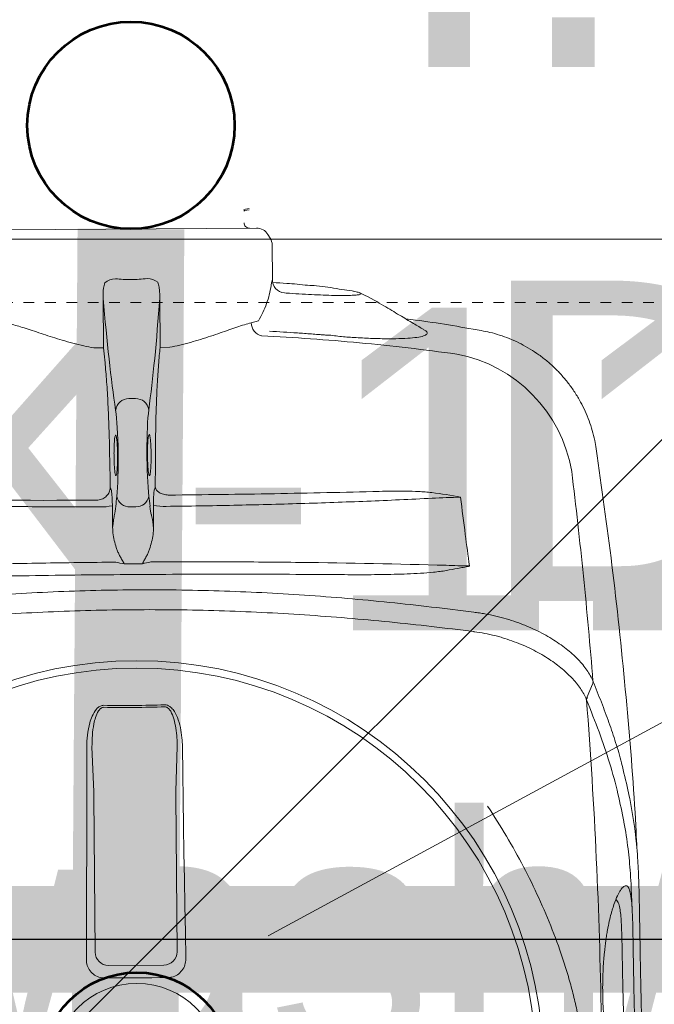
# Model space of a CAD drawing. Header units: inches. Extents: x 704 to 259546, y -107711 to 151004.
# Tile 136 of 208: x 127270.91 to 127276.85, y 21460.3 to 21469.52. Entities that reach past the tile are written whole.
import ezdxf
from ezdxf.enums import TextEntityAlignment as Align

# ---------------------------------------------------------------- set-up
doc = ezdxf.new("R2010")
doc.units = ezdxf.units.IN
doc.header["$MEASUREMENT"] = 0
doc.header["$PDMODE"] = 34
doc.linetypes.add('11aa1PB-bd$0$11aa1PB-af$0$TRATTEGGIATA', pattern=[0.75, 0.5, -0.25])
for name, color, linetype in [('A-FORMATEXT', 255, 'Continuous'), ('PP BALL VALVE', 7, 'Continuous'), ('PP--DIM', 7, 'Continuous')]:
    doc.layers.add(name, color=color, linetype=linetype)
for name, color, linetype, lineweight in [('EQUIP DIM', 8, 'Continuous', 0), ('EQUIPMENT', 3, 'Continuous', 25), ('FLOOR RAISE', 4, 'Continuous', 5), ('kitchen equipment', 3, 'Continuous', 15), ('PP- 75DIA Soil Waste Sewer pipe', 90, 'Continuous', 9), ('PP-TEXT', 7, 'Continuous', 40), ('PP-Waste Pipe', 3, 'Continuous', 25)]:
    doc.layers.add(name, color=color, linetype=linetype, lineweight=lineweight)
doc.layers.add('FAINTEQUIP', color=7, linetype='Continuous', lineweight=0, true_color=0x4a4747)
doc.styles.add('Arial', font='GOTHIC.TTF')
doc.styles.add('Jeet', font='micross.ttf')
doc.styles.get("Standard").update_dxf_attribs({"font": 'arial.ttf', "height": 6})
doc.dimstyles.new('architectural', dxfattribs={"dimscale": 0, "dimtxt": 3, "dimasz": 2.5, "dimexe": 2.5, "dimexo": 0, "dimgap": 0.5, "dimtad": 0, "dimzin": 0, "dimdsep": 46, "dimlunit": 4, "dimtxsty": 'Jeet', "dimblk": 'ARCHTICK', "dimcen": 0.09375, "dimdle": 2.5, "dimclrd": 256, "dimclre": 256, "dimclrt": 256, "dimadec": 0, "dimazin": 0, "dimtfac": 0.7, "dimtdec": 3, "dimtmove": 1, "dimatfit": 3, "dimldrblk": 'ARCHTICK', "dimfxl": 1, "dimtolj": 1, "dimtzin": 0, "dimlwd": -1, "dimlwe": -1, "dimarcsym": 0})
doc.dimstyles.new('ISO-10', dxfattribs={"dimtxt": 6, "dimasz": 0.5, "dimexe": 1.25, "dimexo": 0.625, "dimtad": 1, "dimtoh": 1, "dimdec": 1, "dimlunit": 4, "dimtxsty": 'Standard', "dimblk": 'ARCHTICK', "dimcen": 2.5, "dimclrt": 3, "dimadec": 0, "dimazin": 0, "dimtfac": 1, "dimtdec": 1, "dimtmove": 1, "dimatfit": 3, "dimfxl": 1, "dimarcsym": 0})

# ---------------------------------------------------------------- blocks, each defined once
blk = doc.blocks.new('dcefrefrf')
at = {"layer": 'kitchen equipment', "color": 8, "lineweight": 18}
blk.add_line((1804021.81, 468132.44), (1803912.59, 468073.22), dxfattribs=at)
blk.add_line((1804021.81, 468132.44), (1803912.59, 468073.22), dxfattribs=at)
blk.add_lwpolyline([(1803696.23, 467848.44), (1804070.73, 467848.44, 0.414214), (1804138.73, 467916.44), (1804138.73, 468168.44, 0.414214), (1804070.73, 468236.44), (1803696.23, 468236.44, 0.414214), (1803628.23, 468168.44), (1803628.23, 467916.44, 0.414214)], format="xyb", close=True, dxfattribs=at)
blk = doc.blocks.new('bikanervala')
at = {"layer": 'kitchen equipment', "color": 8, "linetype": 'Continuous', "xscale": 1.016, "yscale": 1.016, "zscale": 1.016}
blk.add_blockref('dcefrefrf', (-141097.61, 136438.76), dxfattribs=at)
at = {"layer": 'EQUIP DIM', "color": 8, "ltscale": 50, "style": 'Arial'}
blk.add_text('BK-11', height=76.792, dxfattribs=at).set_placement((1691661.43, 612112.24), align=Align.MIDDLE_CENTER)
at = {"layer": 'EQUIP DIM', "color": 8, "insert": (1690463.18, 612016.8, 0), "char_height": 45.72, "width": 680.1723, "attachment_point": 7, "rotation": 0.5206}
blk.add_mtext('\\pi136.4;{\\C256;Handwash/RO\\P\\pi126.6;(foot operating) \\P\\pi43.187;(450WX450DX850H)}', dxfattribs=at)
at = {"layer": 'EQUIP DIM', "color": 8, "insert": (1691274.89, 612029.9, 0), "char_height": 45.72, "width": 730.3452, "attachment_point": 1}
blk.add_mtext('\\A1;\\pi116.23;{\\H1.2222x;\\C256;Handwash/RO\\P\\pi104.24;(foot operating)\\P\\pi68.274;\\H0.81818x;(600WX700DX850H)}', dxfattribs=at)
blk = doc.blocks.new('GF')
at = {"layer": 'EQUIPMENT', "color": 8, "xscale": 0.03935404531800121, "yscale": 0.03935404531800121, "zscale": 0.03935404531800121}
blk.add_blockref('bikanervala', (60698.8789, -2623.777), dxfattribs=at)
blk = doc.blocks.new('GREASE TRAP')
at = {"linetype": 'Continuous', "lineweight": 0}
for p, q in [((192.73, 24.47), (194.13, 24.73)), ((194.13, 24.38), (192.86, 24.15)), ((194.13, 24.38), (194.13, 24.38)), ((130, 19.09), (196.04, 19.56)), ((199.64, 16.91), (199.05, 17.88)), ((200.21, 6.12), (200.15, 15.12)), ((221.19, 3.02), (217.77, 3.51)), ((221.19, 3.02), (221.46, 2.96)), ((155.69, 1.09), (155.78, -11.94)), ((170.69, -11.83), (170.6, 1.2)), ((203.42, 2.48), (203.82, 2.45)), ((194.63, -5.37), (196.53, -4.83)), ((255.13, -7.46), (255.13, -7.46)), ((155.78, -11.94), (153.24, -11.96)), ((173.24, -11.81), (170.69, -11.83)), ((164.21, -25.3), (162.46, -25.31)), ((167.66, -35.14), (167.66, -35.13)), ((285.35, -38.46), (285.34, -38.47)), ((157.58, -48.75), (157.74, -48.99)), ((169.26, -48.91), (169.42, -48.67)), ((164.28, -53.75), (162.79, -53.76)), ((253.14, -81.48), (253.15, -81.48)), ((153.26, -128.72), (152.77, -116.92)), ((175.18, -116.76), (174.86, -128.57)), ((153.58, -170.91), (153.29, -129.87)), ((174.85, -129.72), (175.14, -170.76)), ((171.67, -174.28), (157.09, -174.39))]:
    blk.add_line(p, q, dxfattribs=at)
at = {"linetype": 'Continuous', "lineweight": 0, "flags": 128}
for points in [[(282.95, -103.73), (283.66, -102.07), (284.37, -100.42)], [(151.29, -172.81), (151.32, -165.82), (151.35, -158.85), (151.37, -151.87), (151.39, -144.9), (151.4, -137.93), (151.4, -130.97), (151.4, -124.01), (151.4, -117.06)], [(176.56, -116.88), (176.65, -123.83), (176.75, -130.79), (176.85, -137.75), (176.96, -144.72), (177.08, -151.69), (177.2, -158.66), (177.32, -165.64), (177.45, -172.62)], [(172.63, -177.58), (170.58, -177.59), (168.52, -177.61), (166.46, -177.62), (164.4, -177.63), (162.35, -177.65), (160.29, -177.66), (158.23, -177.68), (156.18, -177.7)]]:
    blk.add_lwpolyline(points, dxfattribs=at)
at = {"linetype": 'Continuous', "lineweight": 0}
for radius in [106.93, 105, 22.05]:
    blk.add_circle((164.57, -201.17), radius, dxfattribs=at)
for centre, radius, start, end in [((192.91, 23.98), 0.175, 100.4029, 181.3223), ((194.16, 20.94), 1.4, 180.4029, 270.4029), ((196.06, 16.06), 3.5, 31.3666, 90.4029), ((196.65, 15.09), 3.5, 0.4029, 31.3666), ((159.04, 1.73), 4.5, 91.4189, 129.5992), ((167.25, 1.79), 4.5, 51.2066, 89.3869), ((203.65, 5.92), 3.44, 176.6809, 266.091), ((198.25, -5.27), 3.62, 181.5877, 256.2115), ((241.68, -50.67), 37.74, 9.4629, 79.3311), ((162.42, -28.76), 3.45, 89.2499, 172.4858), ((164.3, -28.74), 3.45, 8.32, 91.5559), ((162.61, -50.36), 3.4, 191.9678, 273.0053), ((164.41, -50.35), 3.4, 267.8004, 348.838), ((155.3, -40.76), 13.01, 267.626, 282.6004), ((171.59, -40.63), 13.03, 258.2221, 273.1759), ((161.38, 252.19), 358.19, 269.1221, 271.6836), ((284.03, -104.58), 1.21, 146.2461, 178.3651), ((161.38, 252.26), 358.79, 269.122, 271.6838), ((157.11, -170.86), 3.53, 180.8787, 269.7119), ((171.61, -170.76), 3.53, 271.0939, 359.927)]:
    blk.add_arc(centre, radius, start, end, dxfattribs=at)
for centre, major_axis, ratio, start_param, end_param in [((165.7, 113.57), (-1.17, 166.9), 0.087489, 2.309725, 2.586364), ((159.02, 113.53), (-1.17, 166.9), 0.087489, 3.696821, 3.973461), ((158.43, -40.21), (-0.1, 14), 0.087489, 3.824132, 5.727956), ((168.44, -40.14), (-0.1, 14), 0.087489, 0.555229, 2.459054), ((164.29, -115.13), (-0.58, 82.6), 0.087489, 0.682539, 0.730265), ((163.64, -115.14), (-0.58, 82.6), 0.087489, 5.55292, 5.600646), ((158.37, -45.81), (-0.07, 10.5), 0.087489, 3.449035, 3.871858), ((168.58, -45.74), (-0.07, 10.5), 0.087489, 2.411328, 2.834153), ((152.99, -130.48), (0.03, 3.5), 0.086139, 4.88824, 5.237306), ((175.16, -130.32), (-0.08, 3.5), 0.086139, 1.045879, 1.394945)]:
    blk.add_ellipse(centre, major_axis=major_axis, ratio=ratio, start_param=start_param, end_param=end_param, dxfattribs=at)
for points, knots in [([(156.17, 5.2), (156.04, 4.72), (155.68, 3.37), (155.69, 1.99), (155.69, 1.09)], [0, 0, 0, 0, 0.3484193, 1, 1, 1, 1]), ([(167.3, 6.29), (165.92, 6.12), (164.52, 6.03), (161.7, 6.01), (160.31, 6.08), (158.92, 6.23)], [0, 0, 0, 0, 0.5, 0.5, 1, 1, 1, 1]), ([(170.6, 1.2), (170.6, 1.71), (170.59, 2.65), (170.44, 4.02), (170.19, 4.87), (170.07, 5.29)], [0, 0, 0, 0, 0.374373, 0.684718, 1, 1, 1, 1]), ([(199.87, 4.44), (199.93, 4.85), (200, 5.19), (200.1, 5.7), (200.14, 5.86), (200.21, 6.12)], [0, 0, 0, 0, 0.5, 0.5, 1, 1, 1, 1]), ([(209.48, 4.5), (207.65, 4.7), (204.6, 5.02), (201.53, 5.16), (200.3, 5.22)], [0, 0, 0, 0, 0.598702, 1, 1, 1, 1]), ([(196.53, -4.83), (196.97, -4.1), (197.36, -3.36), (198.08, -1.86), (198.39, -1.09), (198.95, 0.45), (199.19, 1.24), (199.58, 2.82), (199.75, 3.63), (199.87, 4.44)], [0, 0, 0, 0, 0.25, 0.25, 0.5, 0.5, 0.75, 0.75, 1, 1, 1, 1]), ([(203.82, 2.45), (204.95, 2.38), (207.23, 2.23), (210.53, 2.05), (213.64, 1.92), (216.43, 1.84), (218.87, 1.82), (220.84, 1.85), (222.33, 1.93), (223.26, 2.06), (223.62, 2.24), (223.4, 2.47), (222.63, 2.73), (221.68, 2.92), (221.19, 3.02)], [0, 0, 0, 0, 0.0820775, 0.1665466, 0.2486247, 0.333071, 0.415408, 0.5001276, 0.5825184, 0.6672865, 0.7498339, 0.8347659, 0.9162327, 1, 1, 1, 1]), ([(217.77, 3.51), (215.81, 3.85), (213.11, 4.33), (210.26, 4.47), (209.48, 4.51)], [0, 0, 0, 0, 0.7275248, 1, 1, 1, 1]), ([(240.05, -7.16), (239.14, -6.62), (237.02, -5.36), (233.49, -3.26), (229.31, -0.76), (226.34, 1.01), (223.42, 2.41)], [0, 0, 0, 0, 0.179067, 0.418189, 0.690626, 1, 1, 1, 1]), ([(255.13, -7.42), (249.39, -6.4), (242.78, -5.22), (236.12, -4.41), (235.24, -4.3)], [0, 0, 0, 0, 0.868162, 1, 1, 1, 1]), ([(131.76, -5.81), (132.33, -5.95), (133.47, -6.25), (135.44, -6.86), (137.59, -7.57), (139.92, -8.34), (142.38, -9.14), (144.97, -9.95), (147.71, -10.72), (150.48, -11.41), (152.36, -11.78), (153.24, -11.96)], [0, 0, 0, 0, 0.110862, 0.221742, 0.336208, 0.450686, 0.561628, 0.67257, 0.786427, 0.900273, 1, 1, 1, 1]), ([(173.24, -11.81), (174.11, -11.63), (175.97, -11.24), (178.67, -10.52), (181.39, -9.72), (183.99, -8.87), (186.46, -8.03), (188.75, -7.23), (190.88, -6.5), (192.88, -5.84), (194.04, -5.53), (194.63, -5.37)], [0, 0, 0, 0, 0.099727, 0.210626, 0.321535, 0.435425, 0.549315, 0.660296, 0.771268, 0.885644, 1, 1, 1, 1]), ([(199.41, -7.57), (201.87, -7.7), (204.32, -7.86), (208.01, -8.11), (209.85, -8.24), (212, -8.41), (213.07, -8.49), (213.53, -8.53), (213.84, -8.55), (213.99, -8.57), (214.14, -8.58)], [0, 0, 0, 0, 0.5, 0.5, 0.75, 0.875, 0.9375, 0.96875, 0.96875, 1, 1, 1, 1]), ([(214.14, -8.58), (214.14, -8.58), (215.41, -8.57), (217.96, -9.02), (221.96, -9.23), (226.08, -9.48), (230.08, -9.57), (233.63, -9.55), (236.57, -9.4), (238.85, -9.12), (240.36, -8.73), (241, -8.21), (240.92, -7.7), (240.28, -7.34), (240.06, -7.21)], [0, 0, 0, 0, 0.000001, 0.077483, 0.156444, 0.251386, 0.349178, 0.444652, 0.543049, 0.640373, 0.740767, 0.840327, 0.943106, 1, 1, 1, 1]), ([(285.34, -38.47), (285.22, -37.75), (284.97, -36.13), (284.34, -33.68), (283.51, -31.11), (282.48, -28.6), (281.23, -26.1), (279.75, -23.62), (278.04, -21.21), (276.17, -18.98), (274.15, -16.92), (272.01, -15.05), (269.75, -13.37), (267.41, -11.88), (264.99, -10.58), (262.51, -9.47), (259.98, -8.57), (257.53, -7.86), (255.9, -7.55), (255.14, -7.41)], [0, 0, 0, 0, 0.047522, 0.105774, 0.164129, 0.222565, 0.281067, 0.345588, 0.409388, 0.472348, 0.534521, 0.59595, 0.656664, 0.716682, 0.776014, 0.834663, 0.892623, 0.94988, 1, 1, 1, 1]), ([(197.39, -8.78), (201.68, -9.02), (210.27, -9.5), (223.12, -10.58), (235.93, -11.9), (244.43, -13.02), (248.67, -13.58)], [0, 0, 0, 0, 0.249503, 0.499005, 0.749503, 1, 1, 1, 1]), ([(214.14, -8.58), (214.14, -8.58), (214.14, -8.58), (214.14, -8.58), (214.14, -8.58), (214.14, -8.58), (214.14, -8.58)], [0, 0, 0, 0, 0.000000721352, 0.000000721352, 0.000000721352, 0.000001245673, 0.000001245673, 0.000001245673, 0.000001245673]), ([(214.14, -8.58), (214.14, -8.58), (214.14, -8.58), (214.14, -8.58), (214.14, -8.58), (214.14, -8.58)], [0, 0, 0, 0, 0.341802, 0.948176, 1, 1, 1, 1]), ([(155.78, -11.94), (155.91, -12.99), (156.12, -14.73), (156.37, -17.57), (156.58, -20.18), (156.77, -22.99), (156.94, -25.96), (157.09, -29.04), (157.21, -32.22), (157.32, -35.53), (157.37, -37.8), (157.39, -38.94)], [0, 0, 0, 0, 0.1578809, 0.261641, 0.3654014, 0.4721602, 0.5789187, 0.6826798, 0.7864408, 0.8932205, 1, 1, 1, 1]), ([(169.47, -38.85), (169.48, -37.2), (169.5, -34.44), (169.58, -30.7), (169.67, -27.55), (169.79, -24.49), (169.93, -21.58), (170.09, -18.86), (170.27, -16.32), (170.47, -13.94), (170.62, -12.54), (170.69, -11.83)], [0, 0, 0, 0, 0.155431, 0.25949, 0.363548, 0.470649, 0.57775, 0.681803, 0.785857, 0.892928, 1, 1, 1, 1]), ([(158.96, -45.4), (158.91, -45.21), (158.81, -44.83), (158.68, -43.59), (158.59, -42), (158.56, -40.43), (158.56, -38.86), (158.6, -37.36), (158.7, -36.03), (158.79, -35.26), (158.85, -35.15), (158.86, -35.14)], [0, 0, 0, 0, 0.12873, 0.257, 0.385041, 0.513034, 0.593354, 0.721934, 0.850956, 0.980313, 1, 1, 1, 1]), ([(158.86, -35.14), (158.9, -35.02), (159, -34.75), (159.15, -35.07), (159.3, -35.93), (159.41, -37.28), (159.48, -38.78), (159.49, -39.79), (159.5, -40.2)], [0, 0, 0, 0, 0.154069, 0.335329, 0.515993, 0.696154, 0.875964, 1, 1, 1, 1]), ([(167.8, -45.39), (167.77, -45.35), (167.69, -45.24), (167.57, -44.4), (167.45, -43.03), (167.39, -41.51), (167.37, -39.92), (167.38, -38.32), (167.44, -36.72), (167.55, -35.47), (167.65, -35.1), (167.69, -34.91)], [0, 0, 0, 0, 0.060949, 0.185979, 0.310678, 0.434944, 0.512561, 0.636279, 0.760031, 0.884003, 1, 1, 1, 1]), ([(167.69, -34.91), (167.7, -34.9), (167.75, -34.64), (167.86, -34.7), (168.02, -35.16), (168.16, -36.26), (168.27, -37.77), (168.31, -39.15), (168.32, -39.95), (168.32, -40.14)], [0, 0, 0, 0, 0.0125521, 0.1986893, 0.3850478, 0.5712562, 0.7570178, 0.9421233, 1, 1, 1, 1]), ([(296.03, -143.22), (296.03, -143.22), (295.35, -128.36), (293.11, -101.76), (289.78, -69.71), (286.78, -48.66), (285.32, -38.47)], [0, 0, 0, 0, 0.128959, 0.425292, 0.721626, 1, 1, 1, 1]), ([(159.5, -40.2), (159.5, -40.39), (159.5, -41.17), (159.49, -41.94), (159.46, -42.76), (159.44, -43), (159.43, -43.24)], [0, 0, 0, 0, 0.170805, 0.715603, 0.716948, 1, 1, 1, 1]), ([(168.32, -40.14), (168.32, -40.56), (168.32, -41.58), (168.27, -43.1), (168.18, -44.48), (168.04, -45.34), (167.91, -45.67), (167.83, -45.46), (167.8, -45.39)], [0, 0, 0, 0, 0.132098, 0.323567, 0.515414, 0.707812, 0.900839, 1, 1, 1, 1]), ([(159.43, -43.24), (159.42, -43.49), (159.38, -44.25), (159.27, -45.08), (159.12, -45.64), (159.02, -45.48), (158.96, -45.4)], [0, 0, 0, 0, 0.138475, 0.425595, 0.712972, 1, 1, 1, 1]), ([(278.91, -44.47), (280.03, -53.62), (281.06, -62.79), (282.92, -81.17), (283.76, -90.37), (284.5, -99.6)], [0, 0, 0, 0, 0.5, 0.5, 1, 1, 1, 1]), ([(154.3, -52), (154.53, -51.98), (154.75, -51.93), (155.18, -51.81), (155.39, -51.73), (155.78, -51.53), (155.97, -51.42), (156.32, -51.17), (156.48, -51.03), (156.77, -50.73), (156.91, -50.56), (157.13, -50.23), (157.23, -50.05), (157.39, -49.69), (157.45, -49.51), (157.52, -49.23), (157.54, -49.13), (157.57, -48.94), (157.58, -48.84), (157.58, -48.75)], [0, 0, 0, 0, 0.125, 0.125, 0.25, 0.25, 0.375, 0.375, 0.5, 0.5, 0.625, 0.625, 0.75, 0.75, 0.875, 0.875, 0.9375, 0.9375, 1, 1, 1, 1]), ([(157.74, -48.99), (157.78, -49.07), (157.83, -49.24), (157.92, -49.75), (157.96, -50.08), (158.03, -50.89), (158.07, -51.34), (158.11, -52.36), (158.13, -52.9), (158.14, -53.46)], [0, 0, 0, 0, 0.25, 0.25, 0.5, 0.5, 0.75, 0.75, 1, 1, 1, 1]), ([(168.93, -53.38), (168.93, -52.82), (168.94, -52.29), (168.97, -51.27), (168.99, -50.81), (169.05, -50), (169.09, -49.67), (169.17, -49.16), (169.22, -48.99), (169.26, -48.91)], [0, 0, 0, 0, 0.25, 0.25, 0.5, 0.5, 0.75, 0.75, 1, 1, 1, 1]), ([(172.83, -50.67), (172.61, -50.66), (172.39, -50.64), (171.95, -50.56), (171.74, -50.51), (171.33, -50.4), (171.14, -50.33), (170.78, -50.17), (170.61, -50.09), (170.31, -49.9), (170.17, -49.8), (169.93, -49.59), (169.82, -49.48), (169.65, -49.26), (169.58, -49.14), (169.5, -48.96), (169.47, -48.91), (169.44, -48.79), (169.43, -48.72), (169.42, -48.67)], [0, 0, 0, 0, 0.125, 0.125, 0.25, 0.25, 0.375, 0.375, 0.5, 0.5, 0.625, 0.625, 0.75, 0.75, 0.875, 0.875, 0.9375, 0.9375, 1, 1, 1, 1]), ([(242.21, -51.5), (236.54, -51.79), (230.82, -52.05), (219.3, -52.51), (213.5, -52.72), (201.82, -53.07), (195.93, -53.22), (184.14, -53.47), (178.23, -53.57), (172.31, -53.64)], [0, 0, 0, 0, 0.25, 0.25, 0.5, 0.5, 0.75, 0.75, 1, 1, 1, 1]), ([(173.03, -50.68), (177.65, -50.63), (182.28, -50.58), (191.51, -50.45), (196.12, -50.38), (209.94, -50.14), (219.13, -49.94), (228.3, -49.7)], [0, 0, 0, 0, 0.25, 0.25, 0.5, 0.5, 1, 1, 1, 1]), ([(228.3, -49.7), (230.61, -49.64), (232.91, -49.61), (236.37, -49.66), (237.53, -49.69), (239.25, -49.77), (239.83, -49.81), (240.98, -49.89), (241.55, -49.95), (242.12, -50.02)], [0, 0, 0, 0, 0.5, 0.5, 0.75, 0.75, 0.875, 0.875, 1, 1, 1, 1]), ([(154.76, -53.76), (148.84, -53.77), (142.93, -53.76), (131.15, -53.68), (125.27, -53.61), (113.57, -53.42), (107.75, -53.29), (96.22, -52.99), (90.5, -52.81), (84.82, -52.6)], [0, 0, 0, 0, 0.25, 0.25, 0.5, 0.5, 0.75, 0.75, 1, 1, 1, 1]), ([(158.21, -59.16), (158.25, -58.78), (158.29, -58.43), (158.37, -57.77), (158.41, -57.46), (158.53, -56.63), (158.62, -56.17), (158.72, -55.81)], [0, 0, 0, 0, 0.25, 0.25, 0.5, 0.5, 1, 1, 1, 1]), ([(168.38, -55.75), (168.48, -56.1), (168.57, -56.56), (168.71, -57.39), (168.76, -57.69), (168.84, -58.35), (168.89, -58.71), (168.93, -59.09)], [0, 0, 0, 0, 0.5, 0.5, 0.75, 0.75, 1, 1, 1, 1]), ([(158.21, -59.16), (158.2, -59.82), (158.26, -60.48), (158.44, -61.78), (158.58, -62.42), (158.91, -63.7), (159.11, -64.33), (159.45, -65.27), (159.57, -65.58), (159.84, -66.19), (159.98, -66.5), (160.15, -66.79)], [0, 0, 0, 0, 0.25, 0.25, 0.5, 0.5, 0.75, 0.75, 0.875, 0.875, 1, 1, 1, 1]), ([(167.1, -66.74), (167.27, -66.45), (167.41, -66.14), (167.66, -65.52), (167.78, -65.21), (168.11, -64.27), (168.29, -63.64), (168.61, -62.36), (168.73, -61.71), (168.91, -60.41), (168.95, -59.75), (168.93, -59.09)], [0, 0, 0, 0, 0.125, 0.125, 0.25, 0.25, 0.5, 0.5, 0.75, 0.75, 1, 1, 1, 1]), ([(160.15, -66.79), (160.34, -67.12), (160.52, -67.45), (160.89, -68.1), (161.08, -68.43), (161.26, -68.76)], [0, 0, 0, 0, 0.5, 0.5, 1, 1, 1, 1]), ([(167.1, -66.74), (166.92, -67.07), (166.74, -67.4), (166.38, -68.06), (166.2, -68.39), (166.02, -68.72)], [0, 0, 0, 0, 0.5, 0.5, 1, 1, 1, 1]), ([(81.31, -70.3), (93.99, -69.76), (106.82, -69.32), (123.07, -68.91), (126.33, -68.83), (132.85, -68.69), (136.11, -68.62), (145.91, -68.45), (152.46, -68.37), (159.02, -68.31)], [0, 0, 0, 0, 0.5, 0.5, 0.625, 0.625, 0.75, 0.75, 1, 1, 1, 1]), ([(168.25, -68.24), (171.54, -68.23), (174.82, -68.22), (181.39, -68.21), (184.67, -68.22), (194.49, -68.25), (201, -68.3), (220.43, -68.52), (233.25, -68.78), (245.94, -69.14)], [0, 0, 0, 0, 0.125, 0.125, 0.25, 0.25, 0.5, 0.5, 1, 1, 1, 1]), ([(251.88, -69.37), (251.82, -69.39), (251.75, -69.4), (251.63, -69.43), (251.57, -69.44), (251.39, -69.48), (251.27, -69.51), (250.9, -69.58), (250.66, -69.63), (249.92, -69.78), (249.43, -69.87), (247.96, -70.15), (246.98, -70.33), (245.99, -70.51)], [0, 0, 0, 0, 0.03125, 0.03125, 0.0625, 0.0625, 0.125, 0.125, 0.25, 0.25, 0.5, 0.5, 1, 1, 1, 1]), ([(251.88, -69.37), (251.92, -69.35), (251.96, -69.34), (252, -69.32), (252.01, -69.32), (252.02, -69.32), (252.03, -69.32)], [0, 0, 0, 0, 0.0001941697, 0.0001941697, 0.0001941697, 0.0002311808, 0.0002311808, 0.0002311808, 0.0002311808]), ([(218.34, -71.59), (209.25, -71.52), (200.14, -71.48), (181.9, -71.47), (172.77, -71.5), (159.07, -71.6), (154.5, -71.64), (145.37, -71.74), (140.81, -71.8), (127.14, -72), (118.04, -72.16), (108.95, -72.36)], [0, 0, 0, 0, 0.25, 0.25, 0.5, 0.5, 0.625, 0.625, 0.75, 0.75, 1, 1, 1, 1]), ([(245.99, -70.51), (245.43, -70.61), (244.86, -70.69), (243.71, -70.83), (243.14, -70.9), (241.42, -71.06), (240.28, -71.15), (236.83, -71.37), (234.53, -71.45), (229.92, -71.57), (227.6, -71.6), (222.97, -71.62), (220.66, -71.61), (218.34, -71.59)], [0, 0, 0, 0, 0.0625, 0.0625, 0.125, 0.125, 0.25, 0.25, 0.5, 0.5, 0.75, 0.75, 1, 1, 1, 1]), ([(74.32, -82.73), (81.66, -81.67), (89.03, -80.7), (100.13, -79.41), (103.84, -79.01), (111.28, -78.27), (115, -77.93), (126.2, -77.01), (133.68, -76.53), (148.66, -75.85), (156.16, -75.65), (171.19, -75.55), (178.71, -75.64), (193.71, -76.11), (201.19, -76.49), (212.38, -77.25), (216.11, -77.53), (223.56, -78.17), (227.28, -78.52), (238.4, -79.65), (245.79, -80.51), (253.14, -81.48)], [0, 0, 0, 0, 0.125, 0.125, 0.1875, 0.1875, 0.25, 0.25, 0.375, 0.375, 0.5, 0.5, 0.625, 0.625, 0.75, 0.75, 0.8125, 0.8125, 0.875, 0.875, 1, 1, 1, 1]), ([(253.12, -86.58), (245.77, -85.63), (238.4, -84.78), (223.59, -83.31), (216.15, -82.68), (201.21, -81.69), (193.73, -81.32), (178.73, -80.86), (171.23, -80.77), (156.21, -80.87), (148.7, -81.07), (133.72, -81.74), (126.25, -82.21), (115.08, -83.11), (111.36, -83.45), (103.92, -84.17), (100.21, -84.57), (89.11, -85.83), (81.75, -86.79), (74.42, -87.84)], [0, 0, 0, 0, 0.125, 0.125, 0.25, 0.25, 0.375, 0.375, 0.5, 0.5, 0.625, 0.625, 0.75, 0.75, 0.8125, 0.8125, 0.875, 0.875, 1, 1, 1, 1]), ([(253.15, -81.48), (253.4, -81.51), (253.65, -81.54), (254.14, -81.61), (254.39, -81.64), (255.13, -81.75), (255.62, -81.83), (257.08, -82.09), (258.03, -82.28), (260.84, -82.94), (262.63, -83.47), (264.8, -84.23), (265.23, -84.39), (266.07, -84.71), (266.49, -84.88), (267.73, -85.39), (268.53, -85.75), (270.86, -86.85), (272.32, -87.64), (274.36, -88.9), (275.02, -89.33), (276.27, -90.19), (276.86, -90.63), (278.57, -91.98), (279.6, -92.9), (280.74, -94.08), (280.96, -94.32), (281.39, -94.79), (281.6, -95.03), (282.19, -95.75), (282.56, -96.23), (283.56, -97.67), (284.1, -98.64), (284.51, -99.62)], [0, 0, 0, 0, 0.015625, 0.015625, 0.03125, 0.03125, 0.0625, 0.0625, 0.125, 0.125, 0.25, 0.25, 0.28125, 0.28125, 0.3125, 0.3125, 0.375, 0.375, 0.5, 0.5, 0.5625, 0.5625, 0.625, 0.625, 0.75, 0.75, 0.78125, 0.78125, 0.8125, 0.8125, 0.875, 0.875, 1, 1, 1, 1]), ([(282.75, -104.37), (282.35, -103.42), (281.83, -102.48), (280.88, -101.08), (280.53, -100.62), (279.97, -99.92), (279.77, -99.69), (279.37, -99.23), (279.16, -99), (278.08, -97.85), (277.11, -96.95), (274.97, -95.21), (273.8, -94.36), (271.88, -93.13), (271.21, -92.73), (269.84, -91.96), (269.13, -91.58), (266.96, -90.5), (265.43, -89.83), (263, -88.93), (262.18, -88.64), (260.9, -88.24), (260.46, -88.11), (259.59, -87.87), (259.16, -87.75), (256.95, -87.2), (255.13, -86.84), (253.25, -86.6)], [0, 0, 0, 0, 0.125, 0.125, 0.1875, 0.1875, 0.21875, 0.21875, 0.25, 0.25, 0.375, 0.375, 0.5, 0.5, 0.5625, 0.5625, 0.625, 0.625, 0.75, 0.75, 0.8125, 0.8125, 0.84375, 0.84375, 0.875, 0.875, 1, 1, 1, 1]), ([(284.51, -99.62), (284.51, -99.64), (284.52, -99.67), (284.53, -99.74), (284.53, -99.78), (284.53, -99.89), (284.52, -99.96), (284.49, -100.16), (284.44, -100.3), (284.37, -100.42)], [0, 0, 0, 0, 0.125, 0.125, 0.25, 0.25, 0.5, 0.5, 1, 1, 1, 1]), ([(284.5, -99.6), (285.25, -101.47), (286.75, -105.2), (288.74, -110.52), (290.49, -115.77), (291.76, -119.89), (292.31, -122.33), (292.45, -122.95)], [0, 0, 0, 0, 0.229832, 0.459678, 0.690029, 0.920378, 1, 1, 1, 1]), ([(151.4, -117.06), (151.43, -115.97), (151.49, -113.79), (152.02, -111.02), (152.81, -108.73), (153.61, -107.26), (154.57, -106.35), (155.28, -106), (155.74, -105.97), (155.89, -105.96)], [0, 0, 0, 0, 0.2549733, 0.5094959, 0.6555036, 0.8234143, 0.8930287, 0.9633452, 1, 1, 1, 1]), ([(171.91, -105.85), (172.14, -105.86), (172.6, -105.9), (173.38, -106.32), (174.39, -107.35), (175.35, -109.26), (176.07, -111.78), (176.46, -114.38), (176.53, -116.09), (176.56, -116.88)], [0, 0, 0, 0, 0.053674, 0.107072, 0.201461, 0.385823, 0.599668, 0.814062, 1, 1, 1, 1]), ([(282.82, -104.54), (283.89, -118.43), (284.74, -132.34), (286.03, -160.2), (286.47, -174.16), (286.8, -195.14), (286.85, -202.14), (286.86, -216.13), (286.82, -223.12), (286.51, -244.08), (286.1, -258.02), (285.47, -271.94)], [0, 0, 0, 0, 0.25, 0.25, 0.5, 0.5, 0.625, 0.625, 0.75, 0.75, 1, 1, 1, 1]), ([(292.61, -136.56), (292.13, -134.13), (291.11, -128.97), (288.92, -121.05), (286.21, -113.04), (283.95, -107.38), (282.82, -104.54)], [0, 0, 0, 0, 0.2280042, 0.4853378, 0.7427349, 1, 1, 1, 1]), ([(282.95, -103.73), (282.95, -103.73), (282.95, -103.73), (282.95, -103.73), (282.95, -103.73), (282.95, -103.73), (282.95, -103.73), (282.98, -103.79), (283, -103.85), (283.02, -103.91)], [-0.00000006, -0.00000006, -0.00000006, -0.00000006, 0, 0, 0, 0.0000002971, 0.0000002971, 0.0000002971, 0.0005047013, 0.0005047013, 0.0005047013, 0.0005047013]), ([(155.88, -106.49), (155.77, -106.5), (155.48, -106.52), (155.17, -106.7), (154.81, -107), (154.23, -107.75), (153.69, -109.11), (153.15, -111.26), (152.81, -113.85), (152.79, -115.89), (152.77, -116.92)], [0, 0, 0, 0, 0.028874, 0.074198, 0.087541, 0.150828, 0.315881, 0.465459, 0.731192, 1, 1, 1, 1]), ([(175.18, -116.76), (175.17, -116.01), (175.13, -114.42), (174.87, -111.98), (174.38, -109.62), (173.72, -107.84), (173, -106.84), (172.47, -106.47), (172.14, -106.38), (171.97, -106.38), (171.92, -106.38)], [0, 0, 0, 0, 0.19611, 0.418032, 0.642122, 0.825582, 0.912375, 0.957312, 0.988402, 1, 1, 1, 1]), ([(292.45, -122.95), (293.01, -125.27), (293.94, -129.07), (294.87, -134.23), (295.47, -138.14), (295.91, -141.73), (296.19, -144.97), (296.38, -148.16), (296.51, -151.19), (296.61, -154.2), (296.68, -157.09), (296.73, -159.79), (296.78, -162.7), (296.84, -166.23), (296.91, -170.5), (296.99, -175.52), (297.11, -180.77), (297.23, -186.06), (297.37, -191.07), (297.51, -195.66), (297.64, -199.73), (297.77, -203.35), (297.86, -206.53), (297.92, -209.36), (297.97, -214.68), (297.7, -222.32), (296.8, -231.08), (295.75, -238.26), (294.7, -244.42), (293.32, -251.46), (291.53, -259.62), (289.73, -267.44), (288.45, -272.86), (287.91, -275.1)], [0, 0, 0, 0, 0.0593635, 0.0971043, 0.1348438, 0.1667324, 0.198607, 0.2201848, 0.2417788, 0.2633349, 0.278122, 0.2929063, 0.3080418, 0.3231723, 0.3441056, 0.3655953, 0.3864814, 0.4080077, 0.4295299, 0.4486306, 0.4683357, 0.4884205, 0.5086324, 0.5289688, 0.5492243, 0.6333183, 0.7152132, 0.756242, 0.7972696, 0.8516973, 0.906117, 0.9611972, 1, 1, 1, 1]), ([(256.8, -132.49), (258.53, -135.1), (260.18, -137.73), (263.32, -143.04), (264.82, -145.72), (267.65, -151.13), (268.99, -153.87), (271.52, -159.39), (272.7, -162.19), (274.92, -167.84), (275.94, -170.68), (277.33, -174.98), (277.77, -176.42), (278.61, -179.31), (279.01, -180.76), (279.74, -183.69), (280.08, -185.16), (280.7, -188.14), (280.98, -189.64), (281.44, -192.65), (281.63, -194.17), (281.84, -196.48), (281.89, -197.26), (281.94, -198.43), (281.96, -198.82), (281.98, -199.6), (281.99, -200), (282, -201.96), (281.94, -203.52), (281.71, -206.59), (281.54, -208.11), (281.12, -211.14), (280.86, -212.63), (280.28, -215.62), (279.96, -217.09), (279.27, -220.02), (278.89, -221.48), (278.1, -224.37), (277.68, -225.8), (276.35, -230.09), (275.38, -232.92), (272.22, -241.36), (269.78, -246.92), (265.61, -255.17), (264.14, -257.89), (261.06, -263.26), (259.45, -265.91), (257.76, -268.54)], [0, 0, 0, 0, 0.0625, 0.0625, 0.125, 0.125, 0.1875, 0.1875, 0.25, 0.25, 0.3125, 0.3125, 0.34375, 0.34375, 0.375, 0.375, 0.40625, 0.40625, 0.4375, 0.4375, 0.46875, 0.46875, 0.484375, 0.484375, 0.492187, 0.492187, 0.5, 0.5, 0.53125, 0.53125, 0.5625, 0.5625, 0.59375, 0.59375, 0.625, 0.625, 0.65625, 0.65625, 0.6875, 0.6875, 0.75, 0.75, 0.875, 0.875, 0.9375, 0.9375, 1, 1, 1, 1]), ([(294.62, -155.68), (294.6, -155.44), (294.55, -153.52), (294.36, -150.18), (294.09, -146.79), (293.59, -142.43), (293.14, -139.08), (292.61, -136.59), (292.61, -136.56)], [0, 0, 0, 0, 0.1154515, 0.2827578, 0.4507086, 0.6182339, 0.994941, 1, 1, 1, 1]), ([(295.32, -182.75), (295.35, -184.18), (295.38, -185.59), (295.42, -187.33), (295.43, -187.67), (295.45, -188.36), (295.46, -188.7), (295.49, -189.7), (295.5, -190.36), (295.54, -191.64), (295.56, -192.27), (295.58, -193.19), (295.59, -193.5), (295.61, -194.1), (295.62, -194.39), (295.66, -195.84), (295.69, -196.91), (295.73, -198.41), (295.74, -198.9), (295.77, -199.83), (295.78, -200.28), (295.8, -201.57), (295.82, -202.36), (295.84, -203.81), (295.84, -204.47), (295.84, -205.39), (295.84, -205.68), (295.83, -206.24), (295.82, -206.51), (295.79, -207.8), (295.74, -208.63), (295.6, -210.01), (295.5, -210.56), (295.32, -211.2), (295.26, -211.38), (295.15, -211.61), (295.11, -211.68), (295.04, -211.81), (295, -211.87), (294.79, -212.11), (294.6, -212.2), (294.17, -212.15), (293.94, -212.03), (293.43, -211.57), (293.15, -211.23), (292.55, -210.32), (292.23, -209.75), (291.8, -208.85), (291.71, -208.67), (291.54, -208.27), (291.45, -208.07), (291.18, -207.42), (291, -206.95), (290.63, -205.93), (290.44, -205.37), (290.05, -204.16), (289.86, -203.5), (289.47, -202.08), (289.28, -201.32), (288.9, -199.65), (288.72, -198.75), (288.44, -197.27), (288.35, -196.76), (288.18, -195.7), (288.1, -195.16), (287.94, -194.03), (287.86, -193.45), (287.75, -192.54), (287.71, -192.24), (287.64, -191.61), (287.61, -191.3), (287.45, -189.7), (287.34, -188.38), (287.22, -186.34), (287.18, -185.64), (287.13, -184.58), (287.12, -184.23), (287.1, -183.52), (287.09, -183.17), (287.07, -182.1), (287.06, -181.4), (287.05, -180.34), (287.05, -179.99), (287.06, -179.29), (287.06, -178.94), (287.09, -177.21), (287.14, -175.89), (287.23, -174.29), (287.25, -173.98), (287.3, -173.35), (287.32, -173.04), (287.39, -172.13), (287.44, -171.55), (287.61, -169.85), (287.73, -168.8), (287.94, -167.33), (288.01, -166.85), (288.16, -165.94), (288.24, -165.5), (288.47, -164.24), (288.63, -163.48), (288.95, -162.06), (289.11, -161.4), (289.36, -160.5), (289.44, -160.2), (289.61, -159.65), (289.69, -159.38), (290.1, -158.1), (290.42, -157.26), (291.03, -155.84), (291.33, -155.27), (291.75, -154.58), (291.88, -154.38), (292.15, -154.03), (292.28, -153.89), (292.65, -153.54), (292.88, -153.42), (293.3, -153.38), (293.49, -153.46), (293.84, -153.84), (293.99, -154.15), (294.2, -154.78), (294.26, -155.02), (294.35, -155.44), (294.38, -155.58), (294.44, -155.89), (294.47, -156.06), (294.59, -156.93), (294.68, -157.76), (294.77, -159.04), (294.79, -159.31), (294.82, -159.87), (294.83, -160.17), (294.88, -161.09), (294.9, -161.75), (294.95, -163.19), (294.97, -163.97), (295, -165.25), (295.01, -165.7), (295.02, -166.63), (295.03, -167.12), (295.06, -168.64), (295.08, -169.71), (295.11, -171.44), (295.11, -172.03), (295.13, -172.95), (295.13, -173.27), (295.15, -173.9), (295.15, -174.22), (295.18, -175.83), (295.2, -177.15), (295.24, -179.21), (295.25, -179.91), (295.28, -181.33), (295.3, -182.04), (295.32, -182.75)], [0, 0, 0, 0, 0.015625, 0.015625, 0.019531, 0.019531, 0.023438, 0.023438, 0.03125, 0.03125, 0.039063, 0.039063, 0.042969, 0.042969, 0.046875, 0.046875, 0.0625, 0.0625, 0.070313, 0.070313, 0.078125, 0.078125, 0.09375, 0.09375, 0.109375, 0.109375, 0.117188, 0.117188, 0.125, 0.125, 0.15625, 0.15625, 0.1875, 0.1875, 0.203125, 0.203125, 0.210938, 0.210938, 0.21875, 0.21875, 0.25, 0.25, 0.28125, 0.28125, 0.3125, 0.3125, 0.34375, 0.34375, 0.351563, 0.351563, 0.359375, 0.359375, 0.375, 0.375, 0.390625, 0.390625, 0.40625, 0.40625, 0.421875, 0.421875, 0.4375, 0.4375, 0.445313, 0.445313, 0.453125, 0.453125, 0.460938, 0.460938, 0.464844, 0.464844, 0.46875, 0.46875, 0.484375, 0.484375, 0.492188, 0.492188, 0.496094, 0.496094, 0.5, 0.5, 0.507813, 0.507813, 0.511719, 0.511719, 0.515625, 0.515625, 0.53125, 0.53125, 0.535156, 0.535156, 0.539063, 0.539063, 0.546875, 0.546875, 0.5625, 0.5625, 0.570313, 0.570313, 0.578125, 0.578125, 0.59375, 0.59375, 0.609375, 0.609375, 0.617188, 0.617188, 0.625, 0.625, 0.65625, 0.65625, 0.6875, 0.6875, 0.703125, 0.703125, 0.71875, 0.71875, 0.75, 0.75, 0.78125, 0.78125, 0.8125, 0.8125, 0.828125, 0.828125, 0.835938, 0.835938, 0.84375, 0.84375, 0.875, 0.875, 0.882812, 0.882812, 0.890625, 0.890625, 0.90625, 0.90625, 0.921875, 0.921875, 0.929687, 0.929687, 0.9375, 0.9375, 0.953125, 0.953125, 0.960937, 0.960937, 0.964844, 0.964844, 0.96875, 0.96875, 0.984375, 0.984375, 0.992187, 0.992187, 1, 1, 1, 1]), ([(292.43, -182.82), (292.41, -182.23), (292.37, -180.69), (292.32, -178.19), (292.28, -176.17), (292.24, -174.13), (292.21, -172.09), (292.16, -169.72), (292.12, -167.71), (292.07, -166.01), (292.02, -164.51), (291.93, -162.72), (291.8, -160.9), (291.55, -159.09), (291.23, -157.82), (290.93, -157.47), (290.8, -157.32), (290.8, -157.32), (290.8, -157.32), (290.8, -157.32), (290.71, -157.22), (290.62, -157.12), (290.53, -157.02)], [0, 0, 0, 0, 0.032705, 0.086629, 0.142257, 0.153922, 0.215379, 0.27845, 0.333103, 0.387785, 0.444206, 0.500642, 0.614534, 0.729613, 0.886835, 1, 1, 1, 1, 1, 1, 1.078938, 1.078938, 1.078938, 1.078938]), ([(294.84, -160.33), (294.83, -160.18), (294.77, -157.88), (294.62, -155.68), (294.62, -155.68)], [0, 0, 0, 0, 0.065528, 1, 1, 1, 1]), ([(156.18, -177.7), (155.63, -177.65), (154.54, -177.55), (153.08, -176.73), (151.98, -175.52), (151.37, -174.13), (151.31, -173.2), (151.29, -172.81)], [0, 0, 0, 0, 0.21225, 0.424556, 0.635748, 0.847225, 1, 1, 1, 1]), ([(177.45, -172.62), (177.41, -173.18), (177.32, -174.28), (176.51, -175.76), (175.29, -176.88), (173.92, -177.49), (173.01, -177.56), (172.63, -177.58)], [0, 0, 0, 0, 0.214916, 0.429922, 0.642835, 0.854056, 1, 1, 1, 1]), ([(291.68, -208.59), (291.8, -208.54), (291.91, -208.48), (292.02, -208.43), (292.02, -208.43), (292.02, -208.43), (292.02, -208.43), (292.05, -208.41), (292.22, -208.33), (292.43, -207.77), (292.67, -206.81), (292.83, -205.4), (292.92, -203.49), (292.93, -201.39), (292.9, -199.28), (292.86, -197.33), (292.79, -194.88), (292.7, -192.14), (292.61, -189.37), (292.54, -187), (292.48, -184.79), (292.44, -183.48), (292.43, -182.82)], [-0.090918, -0.090918, -0.090918, -0.090918, 0, 0, 0, 0, 0, 0, 0.026213, 0.13292, 0.239613, 0.348571, 0.457474, 0.569041, 0.626082, 0.683094, 0.752821, 0.824315, 0.874905, 0.926701, 0.963078, 1, 1, 1, 1])]:
    blk.add_open_spline(points, degree=3, knots=knots, dxfattribs=at)
for points in [[(157.39, -38.94), (157.46, -42.21), (157.52, -45.48), (157.58, -48.75)], [(169.42, -48.67), (169.43, -45.39), (169.45, -42.12), (169.47, -38.85)], [(172.83, -50.67), (172.9, -50.68), (172.96, -50.68), (173.03, -50.68)], [(242.12, -50.02), (244.66, -50.32), (247.19, -50.75), (249.7, -51.21)], [(249.7, -51.21), (247.17, -51.28), (244.67, -51.38), (242.21, -51.5)], [(249.7, -51.21), (250.07, -54.49), (250.47, -57.78), (250.94, -61.06)], [(153.98, -52.02), (135.42, -52.1), (116.93, -52.03), (98.53, -51.82)], [(154.3, -52), (154.19, -52.01), (154.09, -52.02), (153.98, -52.02)], [(158.14, -53.46), (158.16, -55.36), (158.19, -57.26), (158.21, -59.16)], [(168.93, -59.09), (168.93, -57.18), (168.93, -55.28), (168.93, -53.38)], [(250.94, -61.06), (251.29, -63.81), (251.64, -66.57), (252.03, -69.32)], [(159.02, -68.31), (159.76, -68.47), (160.51, -68.62), (161.26, -68.76)], [(166.02, -68.72), (164.43, -68.73), (162.85, -68.74), (161.26, -68.76)], [(168.25, -68.24), (167.51, -68.41), (166.76, -68.57), (166.02, -68.72)], [(245.94, -69.14), (247.95, -69.21), (249.98, -69.27), (252.03, -69.32)], [(253.25, -86.6), (253.21, -86.59), (253.16, -86.59), (253.12, -86.58)], [(284.37, -100.42), (284.37, -100.42), (284.37, -100.42), (284.37, -100.42)], [(284.5, -99.6), (284.5, -99.61), (284.51, -99.61), (284.51, -99.62)], [(282.95, -103.73), (282.82, -103.93), (282.75, -104.15), (282.75, -104.37)], [(282.82, -104.54), (282.8, -104.49), (282.77, -104.43), (282.75, -104.37)]]:
    blk.add_open_spline(points, degree=3, dxfattribs=at)
at = {"layer": 'FAINTEQUIP', "color": 4, "linetype": '11aa1PB-bd$0$11aa1PB-af$0$TRATTEGGIATA'}
blk.add_lwpolyline([(0, -404), (0, 0), (337, 0), (337, -404), (0, -404)], dxfattribs=at)
blk = doc.blocks.new('_ArchTick')
at = {"color": 0, "linetype": 'ByBlock', "const_width": 0.15}
blk.add_lwpolyline([(-0.5, -0.5), (0.5, 0.5)], dxfattribs=at)
blk = doc.blocks.new('*D814')
at = {"layer": 'Defpoints', "color": 0, "lineweight": 53, "transparency": 16777216}
for p in [(127222.1849, 21460.9128), (127286.8878, 21460.9128), (127222.1849, 21457.4216)]:
    blk.add_point(p, dxfattribs=at)
at = {"layer": 'PP--DIM', "ltscale": 0.015, "transparency": 16777216}
for p, q in [((127222.1849, 21460.9128), (127222.1849, 21454.9216)), ((127286.8878, 21460.9128), (127286.8878, 21454.9216)), ((127219.6849, 21457.4216), (127249.287, 21457.4216)), ((127289.3878, 21457.4216), (127259.7857, 21457.4216))]:
    blk.add_line(p, q, dxfattribs=at)
at = {"layer": 'PP--DIM', "transparency": 16777216, "xscale": 2.5, "yscale": 2.5, "zscale": 2.5, "rotation": 180}
blk.add_blockref('_ArchTick', (127222.1849, 21457.4216), dxfattribs=at)
at = {"layer": 'PP--DIM', "transparency": 16777216, "xscale": 2.5, "yscale": 2.5, "zscale": 2.5}
blk.add_blockref('_ArchTick', (127286.8878, 21457.4216), dxfattribs=at)
at = {"layer": 'PP--DIM', "lineweight": -2, "transparency": 16777216, "insert": (127254.5363, 21457.4216), "char_height": 3, "attachment_point": 5, "style": 'Jeet'}
blk.add_mtext('\\A1;5\'-4{\\H0.700000x;\\S3/4;}"', dxfattribs=at)

msp = doc.modelspace()

# ---------------------------------------------------------------- hatches: boundary and pattern name
at = {"layer": 'FLOOR RAISE'}
h = msp.add_hatch(dxfattribs=at)
h.set_pattern_fill('ANSI31', color=256, scale=80)
h.set_pattern_definition([(45, (523.127, -4e-12), (-7.0710678, 7.0710678), [])])
h.paths.add_polyline_path([(127146.0779, 21310.2628), (127146.0779, 21170.1351), (127155.0779, 21170.1351), (127155.0779, 21164.8851), (127352.2064, 21164.8851), (127352.2064, 21627.6351), (127338.0779, 21627.6351), (127338.0779, 21618.6351), (127323.0779, 21618.6351), (127323.0779, 21627.6353), (127212.0779, 21627.6351), (127212.0779, 21618.6351), (127197.0779, 21618.6351), (127197.0779, 21623.9072), (127149.0779, 21576.6351), (127155.0779, 21576.6351), (127155.0779, 21561.6351), (127146.0779, 21561.6351), (127146.0779, 21480.1351), (127149.0779, 21480.1351), (127155.0779, 21480.1351), (127155.0779, 21465.1351), (127146.0779, 21465.1351), (127146.0779, 21325.1351), (127155.0779, 21325.1351), (127155.1464, 21310.2628)])

# ---------------------------------------------------------------- linework, layer by layer
at = {"layer": 'A-FORMATEXT', "color": 3, "lineweight": 53, "const_width": 1}
for points, elevation in [([(127271.9491, 21467.565), (127271.8908, 21459.5672)], 0), ([(127286.8878, 21460.9128), (127222.1849, 21460.9128)], 305.4898)]:
    msp.add_lwpolyline(points, dxfattribs=dict(at, elevation=elevation))
at = {"layer": 'A-FORMATEXT', "color": 3, "lineweight": 53}
for centre, radius in [((127271.9491, 21468.5354, 0), 0.9704), ((127272.0043, 21459.7136), 0.8883)]:
    msp.add_circle(centre, radius, dxfattribs=at)
at = {"layer": 'PP BALL VALVE', "lineweight": 53}
msp.add_circle((130061.4819, 21646.6461), 129357.5882, dxfattribs=at)

# ---------------------------------------------------------------- block references
at = {"lineweight": 53}
msp.add_blockref('GF', (0, 0), dxfattribs=at)
at = {"layer": 'PP-Waste Pipe', "ltscale": 0.25, "xscale": 0.03560830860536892, "yscale": 0.03560830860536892, "zscale": 0.03560830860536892, "rotation": 359.9999999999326}
msp.add_blockref('GREASE TRAP', (127266.1442, 21466.8769), dxfattribs=at)

# ---------------------------------------------------------------- texts
at = {"layer": 'PP-TEXT', "insert": (127305.6675, 21477.0831), "char_height": 3, "attachment_point": 3}
msp.add_mtext('F.F.L : (+250MM)\\PI.V.L : (+140MM)\\PDEPTH: 110mm', dxfattribs=at)

# ---------------------------------------------------------------- dimensions: what is measured, and where the dimension line sits
at = {"layer": 'PP--DIM', "color": 1, "lineweight": -2, "ltscale": 0.015}
dim = msp.add_linear_dim(base=(127222.1849, 21457.4216), p1=(127286.8878, 21460.9128, 305.4898), p2=(127222.1849, 21460.9128, 305.4898), dimstyle='architectural', override={"dimscale": 1, "dimblk": 'ArchTick'}, dxfattribs=at)
dim.commit()
dim.dimension.update_dxf_attribs({"geometry": '*D814', "text_midpoint": (127254.5363, 21457.4216)})

# ---------------------------------------------------------------- leaders
at = {"layer": 'PP- 75DIA Soil Waste Sewer pipe', "ltscale": 0.015}
msp.add_leader([(127250.6096, 21460.9128, 305.4898), (127284.6665, 21460.9128, 305.4898)], dimstyle='ISO-10', override={"dimasz": 12, "dimgap": 0.625, "dimtad": 0}, dxfattribs=at)

doc.saveas('drawing.dxf')
